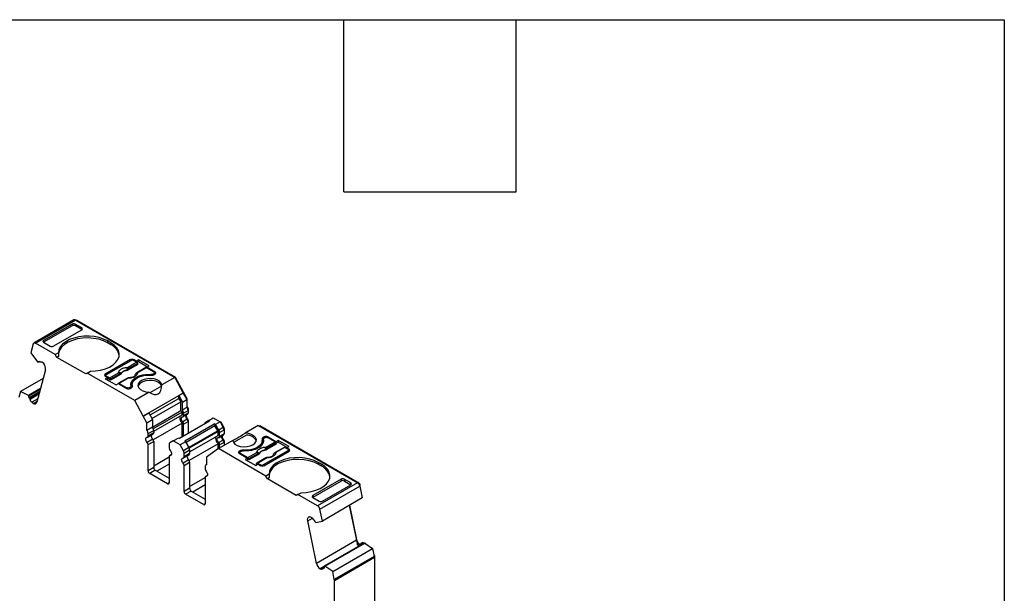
# Model space of a CAD drawing. Header units: millimetres. Extents: x 13 to 546, y 13 to 419.
# Tile 10 of 10: x 459 to 546, y 368 to 419. Entities that reach past the tile are written whole.
import ezdxf

# ---------------------------------------------------------------- set-up
doc = ezdxf.new("R2010")
doc.units = ezdxf.units.MM
doc.header["$LTSCALE"] = 2
doc.linetypes.add('SLD-Solid', pattern=[0])
doc.layers.add('TEXT', color=140, linetype='SLD-Solid', lineweight=25)

msp = doc.modelspace()

# ---------------------------------------------------------------- linework, layer by layer
for p, q in [((463.788, 392.505), (460.252, 390.464)), ((460.402, 390.449), (463.938, 392.49)), ((463.638, 391.983), (461.116, 390.527)), ((463.626, 392.139), (461.117, 390.69)), ((463.626, 392.139), (463.638, 391.983)), ((464.481, 391.809), (463.909, 392.139)), ((463.909, 392.139), (463.922, 391.983)), ((464.493, 391.653), (463.922, 391.983)), ((463.938, 392.49), (472.719, 387.421)), ((464.008, 392.449), (464.044, 392.47)), ((472.794, 387.418), (464.044, 392.47)), ((461.972, 390.197), (464.481, 391.645)), ((464.494, 391.654), (464.481, 391.809)), ((460.197, 390.386), (459.984, 389.59)), ((462.148, 389.441), (460.402, 390.449)), ((461.117, 390.69), (461.106, 390.533)), ((461.116, 390.527), (461.688, 390.197)), ((467.062, 390.482), (466.779, 390.646)), ((466.779, 390.646), (466.779, 390.482)), ((467.062, 390.319), (466.779, 390.482)), ((467.062, 390.482), (467.062, 390.319)), ((459.984, 389.59), (460.57, 388.795)), ((462.426, 389.602), (462.148, 389.441)), ((462.289, 389.196), (462.148, 389.441)), ((460.611, 388.758), (460.57, 388.795)), ((460.727, 388.825), (460.611, 388.758)), ((460.75, 388.804), (460.7, 388.849)), ((461.128, 388.639), (461.007, 388.746)), ((462.441, 389.284), (462.289, 389.196)), ((464.835, 387.727), (462.289, 389.196)), ((468.795, 388.992), (466.567, 387.707)), ((466.673, 387.666), (468.865, 388.931)), ((469.443, 388.557), (468.578, 388.057)), ((469.366, 388.764), (468.579, 388.31)), ((469.437, 388.649), (468.649, 388.195)), ((468.795, 388.992), (468.795, 388.89)), ((469.293, 388.868), (469.077, 388.992)), ((469.077, 388.992), (469.077, 388.931)), ((469.366, 388.764), (469.077, 388.931)), ((469.505, 388.99), (469.293, 388.868)), ((469.293, 388.807), (469.293, 388.868)), ((469.505, 388.827), (469.379, 388.754)), ((469.443, 388.557), (469.437, 388.649)), ((470.453, 388.443), (469.505, 388.99)), ((469.505, 388.99), (469.505, 388.827)), ((469.505, 388.827), (470.312, 388.361)), ((461.277, 388.105), (460.508, 385.237)), ((464.976, 387.809), (464.835, 387.727)), ((464.976, 387.809), (465.255, 387.969)), ((469.183, 385.38), (464.976, 387.809)), ((466.567, 387.543), (466.567, 387.707)), ((466.962, 387.377), (467.749, 387.831)), ((467.82, 387.716), (467.032, 387.261)), ((467.904, 387.668), (467.039, 387.169)), ((467.904, 387.668), (467.898, 387.731)), ((467.96, 387.729), (467.958, 387.744)), ((468.471, 388.04), (468.472, 388.025)), ((468.575, 388.122), (468.578, 388.057)), ((470.153, 388.286), (469.366, 387.832)), ((470.203, 388.281), (469.416, 387.827)), ((470.881, 387.89), (470.203, 388.281)), ((470.241, 388.32), (470.453, 388.443)), ((470.987, 387.89), (470.241, 388.32)), ((470.241, 388.32), (470.241, 388.259)), ((470.605, 387.674), (470.605, 387.618)), ((470.774, 387.707), (470.881, 387.768)), ((470.774, 387.619), (470.774, 387.707)), ((470.845, 387.645), (470.987, 387.727)), ((470.881, 387.768), (470.881, 387.666)), ((470.924, 387.691), (470.924, 387.829)), ((470.924, 387.763), (470.987, 387.727)), ((470.987, 387.727), (470.987, 387.89)), ((461.068, 387.327), (459.07, 386.174)), ((466.629, 387.579), (466.567, 387.543)), ((466.567, 387.543), (466.783, 387.419)), ((466.783, 387.419), (466.571, 387.296)), ((466.571, 387.296), (467.519, 386.749)), ((466.629, 387.604), (466.629, 387.507)), ((466.673, 387.543), (466.962, 387.377)), ((466.673, 387.482), (466.673, 387.543)), ((466.783, 387.255), (466.712, 387.215)), ((466.783, 387.419), (466.783, 387.255)), ((467.039, 387.169), (466.783, 387.317)), ((467.032, 387.261), (467.039, 387.169)), ((467.519, 386.749), (467.731, 386.871)), ((467.731, 386.871), (468.476, 386.441)), ((468.536, 387.353), (467.749, 386.898)), ((468.586, 387.348), (467.799, 386.894)), ((467.799, 386.894), (468.476, 386.502)), ((468.939, 386.757), (468.939, 386.594)), ((472.719, 387.421), (471.558, 386.75)), ((472.719, 387.421), (473.467, 386.035)), ((472.738, 387.386), (472.794, 387.418)), ((473.502, 386.105), (472.794, 387.418)), ((459.07, 386.174), (458.924, 385.627)), ((459.774, 385.824), (459.07, 386.174)), ((460.829, 386.433), (459.774, 385.824)), ((459.815, 385.788), (460.81, 386.362)), ((460.749, 386.134), (459.831, 385.605)), ((460.725, 386.048), (459.881, 385.56)), ((459.911, 385.506), (460.702, 385.962)), ((468.476, 386.502), (468.476, 386.441)), ((468.688, 386.502), (468.795, 386.564)), ((468.688, 386.415), (468.688, 386.502)), ((468.759, 386.441), (468.901, 386.523)), ((468.795, 386.564), (468.795, 386.462)), ((468.853, 386.495), (468.853, 386.645)), ((468.939, 386.594), (468.94, 386.555)), ((468.957, 386.586), (468.957, 386.622)), ((470.451, 386.111), (469.183, 385.38)), ((473.467, 386.035), (469.931, 383.994)), ((471.545, 386.652), (470.524, 386.063)), ((473.467, 386.034), (473.078, 385.81)), ((473.427, 386.062), (473.502, 386.105)), ((473.467, 386.034), (473.781, 385.452)), ((473.816, 385.522), (473.502, 386.105)), ((459.774, 385.824), (459.815, 385.788)), ((459.831, 385.605), (459.881, 385.56)), ((460.587, 385.53), (460.065, 385.228)), ((460.065, 385.228), (460.185, 385.121)), ((460.185, 385.121), (460.531, 385.32)), ((469.931, 383.994), (469.183, 385.38)), ((470.526, 384.093), (473.078, 385.566)), ((470.699, 383.773), (473.25, 385.246)), ((473.078, 385.566), (473.078, 385.81)), ((473.078, 385.81), (473.392, 385.227)), ((473.078, 385.566), (473.25, 385.246)), ((473.25, 384.477), (473.25, 385.246)), ((473.392, 385.227), (473.781, 385.452)), ((473.392, 384.542), (473.392, 385.227)), ((473.76, 385.49), (473.816, 385.522)), ((473.781, 385.452), (473.781, 384.767)), ((473.816, 384.813), (473.816, 385.522)), ((469.931, 383.993), (470.426, 384.279)), ((470.426, 384.279), (470.74, 383.697)), ((470.74, 383.028), (473.25, 384.477)), ((473.36, 384.345), (470.819, 382.878)), ((473.36, 384.118), (473.36, 384.345)), ((473.781, 384.767), (473.392, 384.542)), ((473.46, 383.945), (473.849, 384.169)), ((473.502, 384.264), (473.891, 384.488)), ((473.502, 384.036), (473.502, 384.264)), ((473.891, 384.261), (473.502, 384.036)), ((473.781, 384.793), (473.816, 384.813)), ((473.882, 384.565), (473.926, 384.59)), ((473.891, 384.488), (473.891, 384.261)), ((473.891, 384.342), (473.926, 384.363)), ((473.891, 384.308), (473.905, 384.317)), ((473.926, 384.363), (473.926, 384.59)), ((470.245, 383.411), (469.931, 383.993)), ((470.245, 383.411), (470.74, 383.697)), ((470.245, 382.726), (470.245, 383.411)), ((470.74, 383.697), (470.74, 383.011)), ((473.36, 383.369), (470.809, 381.896)), ((470.85, 382.669), (473.36, 384.118)), ((473.136, 382.036), (475.788, 383.567)), ((473.36, 382.166), (473.36, 383.369)), ((473.806, 383.711), (473.417, 383.486)), ((473.502, 383.288), (473.891, 383.512)), ((473.502, 382.247), (473.502, 383.288)), ((476.26, 383.295), (473.608, 381.764)), ((473.884, 383.714), (473.829, 383.682)), ((473.878, 383.587), (473.926, 383.614)), ((473.891, 383.512), (473.891, 382.472)), ((473.926, 382.492), (473.926, 383.614)), ((475.717, 383.608), (475.426, 383.44)), ((475.717, 383.608), (476.106, 383.832)), ((475.788, 383.567), (475.717, 383.608)), ((476.106, 383.832), (476.719, 383.478)), ((476.206, 383.775), (476.241, 383.795)), ((476.26, 383.131), (476.26, 383.295)), ((476.33, 383.254), (476.26, 383.295)), ((476.719, 383.478), (476.33, 383.254)), ((476.622, 382.749), (476.33, 383.254)), ((476.719, 383.478), (477.011, 382.974)), ((476.74, 383.443), (476.796, 383.475)), ((477.067, 383.006), (476.796, 383.475)), ((470.74, 383.011), (470.245, 382.726)), ((470.314, 382.128), (470.809, 382.414)), ((470.355, 382.447), (470.85, 382.733)), ((470.85, 382.505), (470.355, 382.22)), ((470.355, 382.22), (470.355, 382.447)), ((470.85, 382.733), (470.85, 382.505)), ((476.26, 383.131), (473.714, 381.662)), ((476.272, 383.124), (473.72, 381.651)), ((476.522, 382.691), (473.97, 381.218)), ((476.542, 382.622), (474.001, 381.155)), ((476.272, 383.124), (476.26, 383.131)), ((476.522, 382.691), (476.272, 383.124)), ((476.542, 382.281), (476.542, 382.622)), ((477.011, 382.974), (476.622, 382.749)), ((476.684, 382.54), (477.073, 382.765)), ((476.684, 382.199), (476.684, 382.54)), ((477.073, 382.424), (476.684, 382.199)), ((477.011, 382.974), (477.067, 383.006)), ((477.064, 382.841), (477.108, 382.867)), ((477.073, 382.765), (477.073, 382.424)), ((477.073, 382.505), (477.108, 382.526)), ((477.073, 382.472), (477.087, 382.48)), ((477.108, 382.526), (477.108, 382.867)), ((480.106, 383.156), (478.945, 382.486)), ((480.106, 383.156), (488.888, 378.087)), ((480.208, 383.097), (480.244, 383.118)), ((488.994, 378.066), (480.244, 383.118)), ((470.765, 381.956), (470.27, 381.67)), ((470.355, 381.471), (470.85, 381.757)), ((470.85, 381.757), (470.85, 379.437)), ((472.57, 381.791), (472.279, 381.623)), ((472.57, 381.791), (473.065, 382.077)), ((473.184, 381.437), (472.57, 381.791)), ((473.065, 382.077), (473.136, 382.036)), ((473.679, 381.723), (473.184, 381.437)), ((473.608, 381.764), (473.679, 381.723)), ((473.679, 381.723), (473.97, 381.218)), ((476.542, 381.532), (473.991, 380.059)), ((474.032, 380.832), (476.542, 382.281)), ((476.542, 381.095), (476.542, 381.532)), ((477.838, 381.847), (476.571, 381.115)), ((476.988, 381.874), (476.599, 381.649)), ((476.642, 382.108), (477.031, 382.332)), ((476.684, 381.451), (477.073, 381.675)), ((477.066, 381.877), (477.011, 381.845)), ((477.06, 381.75), (477.108, 381.777)), ((477.073, 381.675), (477.073, 381.405)), ((477.108, 381.695), (477.108, 381.777)), ((479.058, 382.315), (477.913, 381.654)), ((480.457, 381.676), (480.457, 381.84)), ((480.637, 382.156), (480.495, 382.074)), ((480.495, 382.074), (480.495, 381.911)), ((480.544, 381.94), (480.495, 381.911)), ((480.543, 381.952), (480.543, 381.789)), ((480.545, 381.772), (480.545, 381.936)), ((480.707, 382.095), (480.601, 382.034)), ((480.637, 382.156), (480.637, 382.054)), ((480.81, 381.249), (481.597, 381.704)), ((481.667, 381.589), (480.88, 381.134)), ((481.665, 381.726), (480.919, 382.156)), ((480.919, 382.156), (480.919, 382.095)), ((481.597, 381.704), (480.919, 382.095)), ((481.877, 381.848), (481.665, 381.726)), ((481.665, 381.563), (481.665, 381.726)), ((481.674, 381.496), (481.667, 381.589)), ((481.877, 381.685), (481.669, 381.565)), ((482.825, 381.301), (481.877, 381.848)), ((481.877, 381.848), (481.877, 381.685)), ((481.877, 381.685), (482.684, 381.219)), ((470.355, 379.151), (470.355, 381.471)), ((472.217, 381.486), (472.217, 381.145)), ((473.475, 380.933), (473.184, 381.437)), ((473.97, 381.218), (473.475, 380.933)), ((473.537, 380.724), (474.032, 381.009)), ((473.537, 380.383), (473.537, 380.724)), ((474.032, 380.668), (473.537, 380.383)), ((474.032, 381.009), (474.032, 380.668)), ((476.571, 381.115), (475.509, 380.372)), ((480.778, 378.686), (476.571, 381.115)), ((476.684, 381.181), (476.684, 381.451)), ((478.551, 380.952), (478.409, 380.87)), ((478.409, 380.87), (478.409, 380.707)), ((478.471, 380.743), (478.409, 380.707)), ((478.409, 380.707), (479.154, 380.277)), ((478.471, 380.768), (478.471, 380.671)), ((478.621, 380.891), (478.515, 380.829)), ((478.515, 380.707), (479.193, 380.316)), ((478.515, 380.646), (478.515, 380.707)), ((478.551, 380.952), (478.551, 380.85)), ((478.723, 380.984), (478.723, 380.921)), ((479.193, 380.316), (479.98, 380.77)), ((480.05, 380.655), (479.263, 380.201)), ((480.135, 380.607), (480.129, 380.671)), ((480.191, 380.669), (480.189, 380.683)), ((482.723, 380.932), (480.53, 379.666)), ((480.601, 379.605), (482.829, 380.891)), ((480.702, 380.98), (480.703, 380.964)), ((480.809, 380.996), (480.806, 381.061)), ((481.674, 381.496), (480.809, 380.996)), ((482.384, 381.226), (481.597, 380.771)), ((482.434, 381.221), (481.647, 380.766)), ((482.723, 381.054), (482.434, 381.221)), ((482.613, 381.178), (482.825, 381.301)), ((482.829, 381.054), (482.613, 381.178)), ((482.613, 381.178), (482.613, 381.117)), ((482.723, 380.829), (482.723, 380.932)), ((482.766, 380.855), (482.766, 380.993)), ((482.829, 380.891), (482.766, 380.927)), ((482.829, 380.891), (482.829, 381.054)), ((470.85, 379.6), (472.217, 380.389)), ((472.217, 380.397), (472.217, 378.076)), ((472.42, 380.581), (472.258, 380.488)), ((472.302, 380.497), (472.411, 380.56)), ((473.947, 380.119), (473.452, 379.833)), ((473.496, 380.291), (473.991, 380.577)), ((473.537, 379.634), (474.032, 379.92)), ((474.032, 379.92), (474.032, 377.6)), ((475.509, 380.372), (475.509, 379.687)), ((479.154, 380.277), (478.942, 380.154)), ((478.942, 380.154), (479.891, 379.607)), ((479.154, 380.113), (479.084, 380.073)), ((479.154, 380.277), (479.154, 380.113)), ((479.27, 380.108), (479.154, 380.175)), ((479.263, 380.201), (479.27, 380.108)), ((480.135, 380.607), (479.27, 380.108)), ((479.952, 379.714), (479.959, 379.799)), ((480.767, 380.292), (479.98, 379.838)), ((480.03, 379.833), (480.817, 380.287)), ((480.03, 379.833), (480.318, 379.666)), ((485.692, 379.727), (485.41, 379.891)), ((485.41, 379.891), (485.41, 379.727)), ((470.85, 379.437), (470.355, 379.151)), ((470.992, 379.192), (470.497, 378.906)), ((472.075, 377.994), (470.497, 378.906)), ((470.992, 379.192), (472.217, 378.484)), ((472.217, 379.736), (471.133, 379.11)), ((473.537, 377.314), (473.537, 379.634)), ((475.399, 379.536), (475.399, 379.308)), ((475.509, 379.701), (475.461, 379.673)), ((479.891, 379.607), (480.103, 379.729)), ((480.014, 379.678), (479.952, 379.714)), ((480.103, 379.729), (480.318, 379.605)), ((480.318, 379.666), (480.318, 379.605)), ((480.53, 379.58), (480.53, 379.666)), ((485.692, 379.564), (485.41, 379.727)), ((485.692, 379.727), (485.692, 379.564)), ((472.217, 378.076), (472.075, 377.994)), ((474.032, 377.763), (475.399, 378.552)), ((475.399, 378.56), (475.399, 376.239)), ((475.601, 378.744), (475.44, 378.651)), ((475.484, 378.66), (475.593, 378.724)), ((481.056, 378.847), (480.778, 378.686)), ((480.919, 378.441), (480.778, 378.686)), ((481.071, 378.529), (480.919, 378.441)), ((483.465, 376.972), (480.919, 378.441)), ((487.424, 378.4), (484.915, 376.952)), ((487.437, 378.244), (484.915, 376.788)), ((488.888, 378.087), (485.352, 376.046)), ((487.424, 378.4), (487.437, 378.244)), ((488.279, 378.071), (487.708, 378.401)), ((487.708, 378.401), (487.72, 378.245)), ((487.72, 378.245), (488.291, 377.915)), ((488.292, 377.915), (488.279, 378.071)), ((488.949, 378.041), (488.994, 378.066)), ((474.032, 377.6), (473.537, 377.314)), ((474.174, 377.355), (473.679, 377.069)), ((474.174, 377.355), (475.399, 376.647)), ((475.399, 377.899), (474.315, 377.273)), ((483.606, 377.054), (483.885, 377.214)), ((485.557, 375.746), (489.093, 377.787)), ((485.77, 376.459), (488.279, 377.907)), ((489.079, 377.837), (489.13, 377.867)), ((489.093, 377.787), (489.306, 376.745)), ((475.257, 376.158), (473.679, 377.069)), ((483.606, 377.054), (483.465, 376.972)), ((485.352, 376.046), (483.606, 377.054)), ((484.904, 376.795), (484.915, 376.952)), ((484.915, 376.788), (485.486, 376.458)), ((489.306, 376.745), (485.77, 374.704)), ((489.282, 376.86), (489.33, 376.888)), ((475.399, 376.239), (475.257, 376.158)), ((485.77, 374.704), (485.557, 375.746)), ((488.151, 376.078), (488.782, 372.997)), ((488.819, 373.077), (488.199, 376.106)), ((484.478, 374.711), (484.886, 374.947)), ((485.246, 370.956), (484.478, 374.711)), ((484.747, 375.041), (484.626, 375.074)), ((485.054, 374.79), (485.004, 374.803)), ((485.184, 374.586), (485.143, 374.597)), ((485.184, 374.586), (485.77, 374.704)), ((488.782, 372.997), (485.246, 370.956)), ((488.771, 373.049), (488.819, 373.077)), ((489.404, 372.707), (485.939, 370.707)), ((485.98, 370.696), (489.516, 372.737)), ((486.684, 370.233), (490.219, 372.274)), ((488.888, 372.735), (488.818, 372.695)), ((488.818, 372.695), (489.118, 372.614)), ((488.888, 372.735), (489.172, 372.66)), ((488.978, 372.717), (488.972, 372.713)), ((489.118, 372.614), (489.168, 372.643)), ((489.29, 372.768), (489.219, 372.727)), ((489.372, 372.775), (489.301, 372.735)), ((489.301, 372.735), (489.404, 372.707)), ((489.474, 372.748), (489.372, 372.775)), ((489.516, 372.737), (489.474, 372.748)), ((489.599, 372.72), (489.496, 372.747)), ((489.516, 372.737), (490.219, 372.274)), ((489.589, 372.689), (489.628, 372.712)), ((489.628, 372.712), (489.599, 372.72)), ((490.219, 372.274), (490.366, 371.557)), ((490.222, 372.262), (490.27, 372.29)), ((490.366, 371.557), (486.831, 369.516)), ((486.838, 369.449), (490.373, 371.49)), ((490.356, 371.609), (490.404, 371.637)), ((490.364, 371.566), (490.409, 371.592)), ((490.373, 371.49), (490.373, 365.14)), ((490.409, 365.242), (490.409, 371.592)), ((485.939, 370.681), (485.569, 370.468)), ((485.569, 370.468), (485.69, 370.435)), ((485.69, 370.435), (485.837, 370.52)), ((485.935, 370.601), (485.854, 370.554)), ((485.873, 370.556), (485.933, 370.59)), ((485.873, 370.556), (485.923, 370.542)), ((485.939, 370.707), (485.98, 370.696)), ((486.684, 370.233), (485.98, 370.696)), ((486.831, 369.516), (486.684, 370.233)), ((486.838, 363.099), (486.838, 369.449))]:
    msp.add_line(p, q)
at = {"flags": 128}
for points in [[(460.197, 390.386), (460.209, 390.417), (460.226, 390.442), (460.247, 390.461), (460.273, 390.473), (460.302, 390.478), (460.334, 390.476), (460.368, 390.466), (460.402, 390.449)], [(466.779, 390.646), (466.424, 390.816), (466.022, 390.947), (465.585, 391.034), (465.129, 391.074), (464.667, 391.066), (464.216, 391.01), (463.789, 390.908), (463.401, 390.763), (463.065, 390.58), (462.792, 390.365), (462.591, 390.125), (462.467, 389.868), (462.426, 389.602)], [(466.779, 390.482), (466.407, 390.66), (465.984, 390.794), (465.525, 390.879), (465.046, 390.913), (464.565, 390.894), (464.098, 390.823), (463.663, 390.703), (463.275, 390.538), (462.947, 390.333), (462.693, 390.097), (462.52, 389.837), (462.435, 389.562), (462.428, 389.496)], [(465.255, 387.969), (465.715, 387.993), (466.16, 388.064), (466.575, 388.181), (466.948, 388.338), (467.265, 388.532), (467.516, 388.756), (467.693, 389.002), (467.79, 389.263), (467.804, 389.529), (467.735, 389.793), (467.585, 390.045), (467.358, 390.277), (467.062, 390.482)], [(468.957, 386.622), (468.943, 386.826), (469.012, 387.025), (469.16, 387.21), (469.378, 387.37), (469.655, 387.496), (469.975, 387.581), (470.32, 387.621), (470.672, 387.613)], [(471.558, 386.75), (471.498, 386.921), (471.357, 387.074), (471.147, 387.198), (470.884, 387.283), (470.59, 387.321), (470.29, 387.309), (470.008, 387.249), (469.767, 387.145), (469.587, 387.006), (469.482, 386.843), (469.462, 386.67), (469.528, 386.5), (469.675, 386.349), (469.89, 386.227), (470.156, 386.146), (470.451, 386.111)], [(471.545, 386.652), (471.452, 386.82), (471.279, 386.966), (471.04, 387.076), (470.756, 387.142), (470.452, 387.159), (470.152, 387.123), (469.883, 387.04), (469.667, 386.915), (469.522, 386.759), (469.469, 386.635)], [(473.417, 383.486), (473.365, 383.554), (473.324, 383.63), (473.299, 383.709), (473.29, 383.784), (473.299, 383.849), (473.324, 383.899), (473.365, 383.928), (473.417, 383.935)], [(477.838, 381.847), (477.898, 381.677), (478.039, 381.523), (478.249, 381.399), (478.512, 381.314), (478.805, 381.276), (479.106, 381.288), (479.388, 381.348), (479.629, 381.452), (479.809, 381.591), (479.913, 381.754), (479.933, 381.927), (479.867, 382.097), (479.721, 382.249), (479.506, 382.37), (479.24, 382.451), (478.945, 382.486)], [(470.27, 381.67), (470.218, 381.737), (470.178, 381.814), (470.152, 381.893), (470.143, 381.968), (470.152, 382.033), (470.178, 382.082), (470.218, 382.112), (470.27, 382.119)], [(476.599, 381.649), (476.547, 381.717), (476.506, 381.793), (476.481, 381.872), (476.472, 381.947), (476.481, 382.012), (476.506, 382.062), (476.547, 382.091), (476.599, 382.099)], [(480.439, 381.975), (480.452, 381.771), (480.384, 381.572), (480.236, 381.387), (480.018, 381.227), (479.741, 381.102), (479.421, 381.016), (479.075, 380.977), (478.723, 380.984)], [(472.302, 380.946), (472.354, 380.879), (472.394, 380.802), (472.42, 380.723), (472.429, 380.648), (472.42, 380.583), (472.394, 380.534), (472.354, 380.505), (472.302, 380.497)], [(473.452, 379.833), (473.4, 379.9), (473.36, 379.977), (473.334, 380.056), (473.325, 380.131), (473.334, 380.196), (473.36, 380.245), (473.4, 380.275), (473.452, 380.282)], [(485.41, 379.891), (485.055, 380.061), (484.652, 380.192), (484.216, 380.279), (483.759, 380.319), (483.297, 380.311), (482.846, 380.255), (482.419, 380.153), (482.032, 380.008), (481.696, 379.825), (481.422, 379.61), (481.221, 379.37), (481.097, 379.113), (481.056, 378.847)], [(485.41, 379.727), (485.038, 379.905), (484.614, 380.039), (484.155, 380.124), (483.676, 380.158), (483.195, 380.139), (482.728, 380.068), (482.293, 379.948), (481.905, 379.783), (481.578, 379.578), (481.323, 379.342), (481.15, 379.082), (481.065, 378.807), (481.058, 378.741)], [(475.484, 379.109), (475.536, 379.042), (475.576, 378.965), (475.602, 378.886), (475.611, 378.811), (475.602, 378.746), (475.576, 378.697), (475.536, 378.668), (475.484, 378.66)], [(483.885, 377.214), (484.345, 377.238), (484.79, 377.309), (485.206, 377.426), (485.578, 377.583), (485.895, 377.777), (486.146, 378.001), (486.323, 378.247), (486.42, 378.508), (486.435, 378.775), (486.365, 379.038), (486.215, 379.29), (485.988, 379.522), (485.692, 379.727)], [(484.478, 374.711), (484.467, 374.78), (484.466, 374.845), (484.473, 374.904), (484.489, 374.957), (484.513, 375.001), (484.544, 375.036), (484.582, 375.06), (484.626, 375.074)]]:
    msp.add_lwpolyline(points, dxfattribs=at)
for centre, radius, start, end in [((463.85, 392.366), 0.152, 54.67239, 114.01711), ((463.984, 392.387), 0.102, 54.34676, 109.60724), ((466.503, 389.119), 1.324, 10.48607, 65.02956), ((460.608, 388.206), 0.676, 351.38161, 39.7694), ((468.936, 388.719), 0.307, 62.6096, 117.39042), ((466.598, 387.625), 0.0873, 110.78347, 249.21698), ((467.665, 387.7), 0.155, 5.68902, 57.19916), ((467.79, 387.778), 0.118, 336.66805, 18.17486), ((468.46, 387.468), 0.573, 88.84481, 151.14981), ((468.253, 387.74), 0.5, 49.88216, 58.74263), ((468.495, 388.179), 0.155, 5.68902, 57.19916), ((469.259, 387.728), 0.00686, 52.52034, 103.5057), ((469.386, 387.787), 0.0497, 54.01604, 114.69587), ((470.706, 387.912), 0.301, 263.66944, 297.5974), ((470.956, 387.809), 0.0873, 290.78336, 69.21621), ((468.557, 387.308), 0.0498, 54.01822, 114.67137), ((468.618, 386.714), 0.307, 242.60974, 297.39022), ((468.866, 386.608), 0.0919, 292.11456, 9.09384), ((460.309, 385.286), 0.205, 233.14551, 346.27553), ((473.04, 384.242), 0.462, 2.68149, 40.48111), ((473.429, 384.467), 0.462, 2.68154, 40.48108), ((473.792, 384.25), 0.0995, 305.30556, 6.00658), ((473.418, 384.021), 0.0853, 269.39196, 10.3655), ((473.191, 383.272), 0.311, 2.82626, 43.43119), ((474.075, 383.999), 0.395, 168.79207, 226.95593), ((473.58, 383.497), 0.311, 2.82625, 43.43119), ((469.894, 382.426), 0.462, 2.68162, 40.48103), ((470.389, 382.711), 0.462, 2.68162, 40.48103), ((470.751, 382.495), 0.0995, 305.3056, 6.00672), ((476.251, 382.525), 0.433, 1.95652, 31.1437), ((476.64, 382.75), 0.433, 1.95651, 31.1437), ((476.974, 382.413), 0.0995, 305.30578, 6.00642), ((470.271, 382.204), 0.0853, 269.39192, 10.36561), ((470.044, 381.456), 0.311, 2.82606, 43.43146), ((471.035, 382.244), 0.395, 168.79206, 226.95591), ((470.539, 381.742), 0.311, 2.82618, 43.43123), ((472.367, 381.501), 0.151, 125.69806, 185.62032), ((476.6, 382.184), 0.0853, 269.39192, 10.36546), ((476.373, 381.435), 0.311, 2.82618, 43.43122), ((477.257, 382.162), 0.395, 168.79207, 226.95594), ((476.762, 381.66), 0.311, 2.82618, 43.43122), ((479.105, 381.406), 0.911, 25.577, 92.97986), ((479.878, 381.689), 0.579, 319.42685, 358.75893), ((480.53, 381.989), 0.0919, 112.11453, 189.09412), ((480.564, 381.787), 0.142, 119.04463, 139.60298), ((480.778, 381.883), 0.307, 62.6097, 117.39027), ((472.528, 381.16), 0.311, 182.82626, 223.43114), ((473.105, 380.709), 0.433, 1.95645, 31.14375), ((473.6, 380.995), 0.433, 1.95645, 31.14372), ((473.933, 380.658), 0.0995, 305.30539, 6.00676), ((478.44, 380.789), 0.0873, 110.78342, 249.21655), ((478.69, 380.685), 0.301, 83.66938, 117.59752), ((479.896, 380.64), 0.155, 5.689, 57.19914), ((480.021, 380.717), 0.118, 336.66803, 18.17484), ((480.691, 380.407), 0.573, 88.8448, 151.14983), ((480.483, 380.679), 0.5, 49.88215, 58.74261), ((480.726, 381.119), 0.155, 5.689, 57.19914), ((481.49, 380.668), 0.00686, 52.52028, 103.5056), ((481.617, 380.726), 0.0497, 54.01601, 114.69586), ((482.798, 380.972), 0.0873, 290.78343, 69.21664), ((472.301, 380.412), 0.0853, 89.39186, 190.3654), ((473.453, 380.367), 0.0853, 269.39189, 10.36551), ((473.226, 379.619), 0.311, 2.82618, 43.43123), ((474.217, 380.407), 0.395, 168.79206, 226.95593), ((473.721, 379.905), 0.311, 2.82618, 43.43123), ((480.788, 380.247), 0.0498, 54.01818, 114.67136), ((470.662, 379.165), 0.307, 182.60549, 237.39436), ((471.157, 379.451), 0.307, 182.60542, 237.3944), ((475.528, 379.557), 0.131, 98.38579, 189.50163), ((475.71, 379.323), 0.311, 182.82615, 223.43128), ((480.46, 379.878), 0.307, 242.60967, 297.39033), ((485.133, 378.364), 1.324, 10.48601, 65.02956), ((472.131, 378.062), 0.0873, 230.79659, 9.21406), ((475.483, 378.575), 0.0853, 89.39187, 190.36542), ((488.632, 377.692), 0.47, 11.62767, 57.06612), ((473.844, 377.328), 0.307, 182.60552, 237.39445), ((474.339, 377.614), 0.307, 182.60544, 237.3945), ((475.313, 376.225), 0.0873, 230.79671, 9.21392), ((485.096, 375.651), 0.47, 11.62776, 57.06607), ((489.571, 373.167), 0.807, 192.16094, 212.31277), ((489.449, 373.077), 0.738, 211.22066, 233.79849), ((489.13, 372.651), 0.039, 251.70254, 354.83326), ((489.269, 372.639), 0.101, 71.70212, 174.83359), ((489.34, 372.674), 0.106, 72.25079, 117.96229), ((490.035, 371.488), 0.339, 0.34632, 11.86584), ((486.023, 371.119), 0.794, 191.81854, 235.11154), ((486.499, 369.447), 0.339, 0.34753, 11.86531)]:
    msp.add_arc(centre, radius, start, end)
for centre, major_axis, ratio, start_param, end_param in [((463.768, 392.057), (0.2, 0.001), 0.577279, 0.781586, 2.352383), ((463.78, 391.901), (0.2, 0.001), 0.577279, 0.781587, 2.352383), ((464.339, 391.727), (0.2, 0.001), 0.577279, 5.493975, 7.06477), ((461.258, 390.609), (0.2, 0.001), 0.577279, 2.352383, 3.923179), ((461.83, 390.279), (0.2, 0.001), 0.577279, 3.923179, 5.493975), ((464.976, 388.135), (-1.803, 3.123), 0.577335, 0.787087, 0.892479), ((470.509, 387.349), (-0.725, 1.386), 0.547657, 2.323184, 4.005348), ((470.509, 387.105), (-0.725, 1.386), 0.547657, 4.045175, 4.11376), ((478.886, 382.513), (1.05, 0.672), 0.043548, 3.181704, 4.740183), ((483.606, 377.38), (-1.803, 3.123), 0.577335, 0.787087, 0.89248), ((487.566, 378.319), (0.2, 0.001), 0.577279, 0.781586, 2.352382), ((487.578, 378.163), (0.2, 0.001), 0.577279, 0.781586, 2.352383), ((488.137, 377.989), (0.2, 0.001), 0.577279, 5.493975, 7.064772), ((485.056, 376.87), (0.2, 0.001), 0.577279, 2.352383, 3.923179), ((485.628, 376.54), (0.2, 0.001), 0.577279, 3.923179, 5.493975)]:
    msp.add_ellipse(centre, major_axis=major_axis, ratio=ratio, start_param=start_param, end_param=end_param)
for points, knots in [([(460.611, 388.758), (460.619, 388.772), (460.633, 388.798), (460.664, 388.829), (460.688, 388.842), (460.7, 388.849)], [0, 0, 0, 0, 0.334506, 0.665494, 1, 1, 1, 1]), ([(460.793, 388.795), (460.802, 388.8), (460.82, 388.811), (460.854, 388.817), (460.896, 388.812), (460.949, 388.792), (460.988, 388.761), (461.007, 388.746)], [0, 0, 0, 0, 0.1671016, 0.3319461, 0.5003862, 0.7494426, 1, 1, 1, 1]), ([(469.077, 388.931), (469.067, 388.936), (469.048, 388.946), (469.011, 388.955), (468.965, 388.958), (468.911, 388.953), (468.881, 388.938), (468.865, 388.931)], [0, 0, 0, 0, 0.168224, 0.331133, 0.500763, 0.749586, 1, 1, 1, 1]), ([(469.437, 388.649), (469.435, 388.67), (469.427, 388.694), (469.401, 388.736), (469.384, 388.754), (469.366, 388.764)], [0, 0, 0, 0, 0.5, 0.5, 1, 1, 1, 1]), ([(466.673, 387.543), (466.645, 387.559), (466.629, 387.582), (466.629, 387.627), (466.645, 387.65), (466.673, 387.666)], [0, 0, 0, 0, 0.5, 0.5, 1, 1, 1, 1]), ([(467.749, 387.831), (467.75, 387.846), (467.752, 387.876), (467.763, 387.921), (467.782, 387.965), (467.817, 388.024), (467.881, 388.095), (467.989, 388.171), (468.121, 388.234), (468.268, 388.277), (468.423, 388.305), (468.527, 388.308), (468.579, 388.31)], [0, 0, 0, 0, 0.06027, 0.120056, 0.179893, 0.240314, 0.370015, 0.500128, 0.629829, 0.759943, 0.879871, 1, 1, 1, 1]), ([(467.898, 387.731), (467.891, 387.733), (467.875, 387.736), (467.848, 387.73), (467.829, 387.721), (467.82, 387.716)], [0, 0, 0, 0, 0.317222, 0.645084, 1, 1, 1, 1]), ([(467.958, 387.744), (467.955, 387.742), (467.948, 387.74), (467.931, 387.736), (467.915, 387.733), (467.903, 387.732), (467.898, 387.731)], [0, 0, 0, 0, 0.332097, 0.61117, 0.833934, 1, 1, 1, 1]), ([(467.96, 387.729), (467.957, 387.722), (467.95, 387.707), (467.931, 387.686), (467.913, 387.674), (467.904, 387.668)], [0, 0, 0, 0, 0.335719, 0.664281, 1, 1, 1, 1]), ([(468.472, 388.025), (468.447, 388.022), (468.396, 388.016), (468.324, 388), (468.256, 387.98), (468.193, 387.954), (468.129, 387.922), (468.069, 387.882), (468.018, 387.834), (467.98, 387.783), (467.966, 387.747), (467.96, 387.729)], [0, 0, 0, 0, 0.101069, 0.200103, 0.298615, 0.398141, 0.500173, 0.626627, 0.756016, 0.877292, 1, 1, 1, 1]), ([(468.471, 388.04), (468.476, 388.052), (468.485, 388.075), (468.496, 388.11), (468.505, 388.14), (468.51, 388.159), (468.512, 388.167)], [0, 0, 0, 0, 0.306881, 0.575882, 0.806979, 1, 1, 1, 1]), ([(468.575, 388.122), (468.563, 388.11), (468.533, 388.08), (468.495, 388.055), (468.471, 388.04)], [0, 0, 0, 0, 0.389276, 1, 1, 1, 1]), ([(468.578, 388.057), (468.568, 388.052), (468.548, 388.042), (468.512, 388.031), (468.485, 388.027), (468.472, 388.025)], [0, 0, 0, 0, 0.335719, 0.664281, 1, 1, 1, 1]), ([(468.649, 388.195), (468.635, 388.186), (468.608, 388.168), (468.586, 388.137), (468.575, 388.122)], [0, 0, 0, 0, 0.521485, 1, 1, 1, 1]), ([(469.416, 387.827), (469.415, 387.812), (469.413, 387.782), (469.402, 387.737), (469.383, 387.693), (469.348, 387.634), (469.283, 387.563), (469.176, 387.487), (469.044, 387.424), (468.897, 387.381), (468.742, 387.353), (468.638, 387.35), (468.586, 387.348)], [0, 0, 0, 0, 0.06027, 0.120056, 0.179893, 0.240314, 0.370015, 0.500128, 0.629829, 0.759943, 0.879871, 1, 1, 1, 1]), ([(468.851, 386.662), (468.846, 386.685), (468.837, 386.731), (468.834, 386.8), (468.84, 386.868), (468.855, 386.937), (468.88, 387.004), (468.936, 387.115), (469.054, 387.263), (469.28, 387.426), (469.563, 387.557), (469.855, 387.635), (470.126, 387.674), (470.366, 387.688), (470.525, 387.678), (470.605, 387.674)], [0, 0, 0, 0, 0.042112, 0.083729, 0.125101, 0.166484, 0.208132, 0.250294, 0.375098, 0.50009, 0.624895, 0.749887, 0.833557, 0.916248, 1, 1, 1, 1]), ([(469.366, 387.832), (469.344, 387.818), (469.305, 387.793), (469.272, 387.753), (469.257, 387.735)], [0, 0, 0, 0, 0.553024, 1, 1, 1, 1]), ([(470.203, 388.281), (470.194, 388.285), (470.177, 388.293), (470.16, 388.292), (470.154, 388.286), (470.153, 388.286)], [0, 0, 0, 0, 0.472475, 0.94495, 1, 1, 1, 1]), ([(470.881, 387.89), (470.908, 387.874), (470.924, 387.852), (470.924, 387.806), (470.908, 387.784), (470.881, 387.768)], [0, 0, 0, 0, 0.5, 0.5, 1, 1, 1, 1]), ([(466.962, 387.377), (466.979, 387.366), (466.997, 387.349), (467.023, 387.306), (467.031, 387.282), (467.032, 387.261)], [0, 0, 0, 0, 0.5, 0.5, 1, 1, 1, 1]), ([(467.728, 386.86), (467.73, 386.879), (467.738, 386.893), (467.764, 386.906), (467.781, 386.904), (467.799, 386.894)], [0, 0, 0, 0, 0.5, 0.5, 1, 1, 1, 1]), ([(468.639, 387.386), (468.622, 387.384), (468.589, 387.38), (468.553, 387.362), (468.536, 387.353)], [0, 0, 0, 0, 0.512278, 1, 1, 1, 1]), ([(468.639, 387.385), (468.634, 387.385), (468.619, 387.382), (468.599, 387.362), (468.586, 387.348)], [0, 0, 0, 0, 0.317882, 1, 1, 1, 1]), ([(468.653, 387.382), (468.649, 387.384), (468.645, 387.387), (468.64, 387.385), (468.639, 387.385)], [0, 0, 0, 0, 0.826719, 1, 1, 1, 1]), ([(469.201, 387.6), (469.18, 387.571), (469.139, 387.512), (468.997, 387.442), (468.829, 387.396), (468.701, 387.391), (468.647, 387.389)], [0, 0, 0, 0, 0.261846, 0.528245, 0.802184, 1, 1, 1, 1]), ([(469.122, 387.135), (469.103, 387.122), (469.008, 387.056), (468.905, 386.915), (468.867, 386.785), (468.848, 386.723)], [0, 0, 0, 0, 0.11484, 0.578088, 1, 1, 1, 1]), ([(468.688, 386.502), (468.661, 386.486), (468.622, 386.477), (468.543, 386.477), (468.504, 386.486), (468.476, 386.502)], [0, 0, 0, 0, 0.5, 0.5, 1, 1, 1, 1]), ([(468.795, 386.564), (468.805, 386.57), (468.825, 386.584), (468.844, 386.608), (468.855, 386.635), (468.852, 386.653), (468.851, 386.662)], [0, 0, 0, 0, 0.2492334, 0.4999587, 0.7492415, 1, 1, 1, 1]), ([(459.831, 385.605), (459.826, 385.626), (459.817, 385.669), (459.812, 385.731), (459.814, 385.769), (459.815, 385.788)], [0, 0, 0, 0, 0.334506, 0.665494, 1, 1, 1, 1]), ([(460.065, 385.228), (460.052, 385.24), (460.027, 385.264), (459.993, 385.307), (459.959, 385.362), (459.927, 385.43), (459.917, 385.48), (459.911, 385.506)], [0, 0, 0, 0, 0.1671016, 0.3319461, 0.5003862, 0.7494426, 1, 1, 1, 1]), ([(473.36, 384.345), (473.36, 384.375), (473.345, 384.412), (473.301, 384.466), (473.272, 384.481), (473.25, 384.477)], [0, 0, 0, 0, 0.5, 0.5, 1, 1, 1, 1]), ([(473.926, 384.59), (473.926, 384.627), (473.915, 384.67), (473.875, 384.75), (473.847, 384.787), (473.816, 384.813)], [0, 0, 0, 0, 0.5, 0.5, 1, 1, 1, 1]), ([(473.185, 384.017), (473.177, 384.003), (473.153, 383.964), (473.144, 383.868), (473.158, 383.742), (473.202, 383.609), (473.27, 383.478), (473.33, 383.406), (473.36, 383.369)], [0, 0, 0, 0, 0.0936885, 0.2749508, 0.4562131, 0.6374754, 0.8187377, 1, 1, 1, 1]), ([(473.716, 384.092), (473.718, 384.065), (473.723, 384.006), (473.757, 383.905), (473.811, 383.801), (473.86, 383.743), (473.884, 383.714)], [0, 0, 0, 0, 0.213164, 0.475443, 0.737721, 1, 1, 1, 1]), ([(475.426, 383.44), (475.419, 383.435), (475.407, 383.427), (475.391, 383.409), (475.377, 383.384), (475.366, 383.349), (475.364, 383.318), (475.364, 383.302)], [0, 0, 0, 0, 0.166556, 0.332331, 0.500193, 0.749367, 1, 1, 1, 1]), ([(476.367, 382.18), (476.359, 382.166), (476.335, 382.127), (476.326, 382.031), (476.34, 381.905), (476.384, 381.772), (476.452, 381.641), (476.512, 381.569), (476.542, 381.532)], [0, 0, 0, 0, 0.093689, 0.274951, 0.456213, 0.637476, 0.818738, 1, 1, 1, 1]), ([(476.898, 382.255), (476.9, 382.229), (476.905, 382.169), (476.939, 382.068), (476.993, 381.964), (477.042, 381.906), (477.066, 381.877)], [0, 0, 0, 0, 0.2131638, 0.4754426, 0.7377213, 1, 1, 1, 1]), ([(480.545, 381.936), (480.549, 381.913), (480.559, 381.867), (480.562, 381.797), (480.556, 381.729), (480.541, 381.661), (480.516, 381.593), (480.46, 381.482), (480.342, 381.334), (480.116, 381.171), (479.833, 381.041), (479.541, 380.963), (479.269, 380.923), (479.03, 380.91), (478.871, 380.919), (478.791, 380.923)], [0, 0, 0, 0, 0.042112, 0.083729, 0.125101, 0.166484, 0.208132, 0.250294, 0.375098, 0.50009, 0.624895, 0.749887, 0.833557, 0.916248, 1, 1, 1, 1]), ([(480.601, 382.034), (480.591, 382.027), (480.571, 382.014), (480.551, 381.989), (480.541, 381.963), (480.543, 381.945), (480.545, 381.936)], [0, 0, 0, 0, 0.249233, 0.499959, 0.749241, 1, 1, 1, 1]), ([(480.707, 382.095), (480.735, 382.111), (480.774, 382.12), (480.853, 382.12), (480.892, 382.111), (480.919, 382.095)], [0, 0, 0, 0, 0.5, 0.5, 1, 1, 1, 1]), ([(481.667, 381.589), (481.666, 381.609), (481.658, 381.634), (481.632, 381.676), (481.615, 381.694), (481.597, 381.704)], [0, 0, 0, 0, 0.5, 0.5, 1, 1, 1, 1]), ([(478.515, 380.707), (478.487, 380.723), (478.471, 380.746), (478.471, 380.791), (478.487, 380.813), (478.515, 380.829)], [0, 0, 0, 0, 0.5, 0.5, 1, 1, 1, 1]), ([(479.98, 380.77), (479.981, 380.785), (479.982, 380.815), (479.994, 380.86), (480.012, 380.904), (480.048, 380.963), (480.112, 381.035), (480.22, 381.111), (480.352, 381.173), (480.499, 381.217), (480.654, 381.244), (480.758, 381.248), (480.81, 381.249)], [0, 0, 0, 0, 0.0602697, 0.1200562, 0.1798933, 0.2403137, 0.3700145, 0.5001284, 0.6298294, 0.7599435, 0.879871, 1, 1, 1, 1]), ([(480.129, 380.671), (480.121, 380.672), (480.106, 380.675), (480.079, 380.67), (480.06, 380.66), (480.05, 380.655)], [0, 0, 0, 0, 0.3172218, 0.6450837, 1, 1, 1, 1]), ([(480.189, 380.683), (480.185, 380.682), (480.179, 380.679), (480.162, 380.675), (480.146, 380.673), (480.134, 380.671), (480.129, 380.671)], [0, 0, 0, 0, 0.332097, 0.61117, 0.833934, 1, 1, 1, 1]), ([(480.191, 380.669), (480.187, 380.661), (480.181, 380.646), (480.162, 380.625), (480.144, 380.613), (480.135, 380.607)], [0, 0, 0, 0, 0.335719, 0.664281, 1, 1, 1, 1]), ([(480.703, 380.964), (480.677, 380.961), (480.627, 380.955), (480.555, 380.94), (480.487, 380.919), (480.424, 380.894), (480.36, 380.861), (480.3, 380.821), (480.249, 380.773), (480.211, 380.722), (480.197, 380.686), (480.191, 380.669)], [0, 0, 0, 0, 0.1010688, 0.2001027, 0.2986146, 0.398141, 0.5001727, 0.6266273, 0.7560165, 0.877292, 1, 1, 1, 1]), ([(480.702, 380.98), (480.707, 380.992), (480.716, 381.014), (480.727, 381.049), (480.736, 381.079), (480.741, 381.098), (480.743, 381.107)], [0, 0, 0, 0, 0.306881, 0.575882, 0.806979, 1, 1, 1, 1]), ([(480.806, 381.061), (480.794, 381.05), (480.764, 381.019), (480.726, 380.994), (480.702, 380.98)], [0, 0, 0, 0, 0.389276, 1, 1, 1, 1]), ([(480.809, 380.996), (480.799, 380.991), (480.779, 380.981), (480.742, 380.97), (480.716, 380.966), (480.703, 380.964)], [0, 0, 0, 0, 0.335719, 0.664281, 1, 1, 1, 1]), ([(480.743, 381.107), (480.747, 381.119), (480.755, 381.148), (480.771, 381.188), (480.789, 381.223), (480.803, 381.241), (480.81, 381.249)], [0, 0, 0, 0, 0.220475, 0.499075, 0.748119, 1, 1, 1, 1]), ([(480.88, 381.134), (480.866, 381.125), (480.839, 381.107), (480.816, 381.076), (480.806, 381.061)], [0, 0, 0, 0, 0.5214849, 1, 1, 1, 1]), ([(481.647, 380.766), (481.646, 380.751), (481.644, 380.721), (481.633, 380.677), (481.614, 380.633), (481.579, 380.574), (481.514, 380.502), (481.407, 380.426), (481.275, 380.364), (481.128, 380.32), (480.973, 380.292), (480.869, 380.289), (480.817, 380.287)], [0, 0, 0, 0, 0.06027, 0.120056, 0.179893, 0.240314, 0.370015, 0.500128, 0.629829, 0.759943, 0.879871, 1, 1, 1, 1]), ([(481.597, 380.771), (481.575, 380.757), (481.536, 380.732), (481.503, 380.692), (481.488, 380.674)], [0, 0, 0, 0, 0.553024, 1, 1, 1, 1]), ([(482.434, 381.221), (482.425, 381.224), (482.408, 381.232), (482.39, 381.231), (482.385, 381.226), (482.384, 381.225)], [0, 0, 0, 0, 0.472475, 0.944949, 1, 1, 1, 1]), ([(482.723, 381.054), (482.75, 381.038), (482.766, 381.015), (482.766, 380.97), (482.75, 380.948), (482.723, 380.932)], [0, 0, 0, 0, 0.5, 0.5, 1, 1, 1, 1]), ([(479.193, 380.316), (479.21, 380.306), (479.228, 380.288), (479.254, 380.246), (479.262, 380.222), (479.263, 380.201)], [0, 0, 0, 0, 0.5, 0.5, 1, 1, 1, 1]), ([(479.959, 379.799), (479.961, 379.818), (479.969, 379.833), (479.995, 379.845), (480.012, 379.843), (480.03, 379.833)], [0, 0, 0, 0, 0.5, 0.5, 1, 1, 1, 1]), ([(480.87, 380.325), (480.853, 380.323), (480.82, 380.319), (480.784, 380.301), (480.767, 380.292)], [0, 0, 0, 0, 0.512278, 1, 1, 1, 1]), ([(480.817, 380.287), (480.83, 380.301), (480.85, 380.322), (480.865, 380.324), (480.869, 380.324)], [0, 0, 0, 0, 0.682117, 1, 1, 1, 1]), ([(480.869, 380.324), (480.87, 380.325), (480.876, 380.326), (480.88, 380.323), (480.884, 380.321)], [0, 0, 0, 0, 0.17328, 1, 1, 1, 1]), ([(481.432, 380.539), (481.411, 380.51), (481.369, 380.452), (481.228, 380.382), (481.06, 380.335), (480.932, 380.33), (480.878, 380.328)], [0, 0, 0, 0, 0.261846, 0.528245, 0.802184, 1, 1, 1, 1]), ([(480.318, 379.666), (480.328, 379.661), (480.348, 379.651), (480.385, 379.643), (480.43, 379.639), (480.484, 379.644), (480.515, 379.659), (480.53, 379.666)], [0, 0, 0, 0, 0.168224, 0.331133, 0.500763, 0.749586, 1, 1, 1, 1]), ([(489.13, 377.867), (489.122, 377.906), (489.104, 377.947), (489.055, 378.019), (489.025, 378.049), (488.994, 378.066)], [0, 0, 0, 0, 0.5, 0.5, 1, 1, 1, 1]), ([(484.747, 375.041), (484.76, 375.037), (484.785, 375.029), (484.825, 375.004), (484.87, 374.968), (484.919, 374.915), (484.947, 374.866), (484.961, 374.842)], [0, 0, 0, 0, 0.167102, 0.331946, 0.500386, 0.749443, 1, 1, 1, 1]), ([(485.054, 374.79), (485.066, 374.769), (485.091, 374.728), (485.121, 374.662), (485.135, 374.619), (485.143, 374.597)], [0, 0, 0, 0, 0.334506, 0.665494, 1, 1, 1, 1]), ([(488.978, 372.717), (488.966, 372.735), (488.941, 372.772), (488.907, 372.831), (488.873, 372.902), (488.841, 372.985), (488.827, 373.046), (488.819, 373.077)], [0, 0, 0, 0, 0.166418, 0.332427, 0.500143, 0.749348, 1, 1, 1, 1]), ([(489.496, 372.747), (489.486, 372.749), (489.468, 372.753), (489.453, 372.746), (489.446, 372.742)], [0, 0, 0, 0, 0.531362, 1, 1, 1, 1]), ([(485.843, 370.536), (485.839, 370.523), (485.833, 370.497), (485.815, 370.467), (485.786, 370.442), (485.746, 370.426), (485.708, 370.432), (485.69, 370.435)], [0, 0, 0, 0, 0.167102, 0.331946, 0.500386, 0.749443, 1, 1, 1, 1]), ([(485.939, 370.707), (485.94, 370.687), (485.942, 370.646), (485.937, 370.591), (485.928, 370.558), (485.923, 370.542)], [0, 0, 0, 0, 0.334506, 0.665494, 1, 1, 1, 1])]:
    msp.add_open_spline(points, degree=3, knots=knots)
for points in [[(460.793, 388.795), (460.782, 388.787), (460.765, 388.791), (460.75, 388.804)], [(467.902, 387.815), (467.859, 387.844), (467.803, 387.846), (467.749, 387.831)], [(467.958, 387.744), (467.952, 387.769), (467.934, 387.794), (467.902, 387.815)], [(468.579, 388.31), (468.552, 388.279), (468.528, 388.23), (468.512, 388.167)], [(469.207, 387.616), (469.213, 387.658), (469.231, 387.7), (469.263, 387.734)], [(469.263, 387.734), (469.306, 387.781), (469.362, 387.812), (469.416, 387.827)], [(470.774, 387.707), (470.731, 387.681), (470.666, 387.669), (470.605, 387.674)], [(459.881, 385.56), (459.896, 385.547), (459.908, 385.525), (459.911, 385.506)], [(473.926, 383.614), (473.926, 383.646), (473.909, 383.687), (473.884, 383.714)], [(476.542, 382.622), (476.542, 382.643), (476.535, 382.669), (476.522, 382.691)], [(477.108, 382.867), (477.108, 382.909), (477.093, 382.961), (477.067, 383.006)], [(477.108, 381.777), (477.108, 381.809), (477.091, 381.85), (477.066, 381.877)], [(478.621, 380.891), (478.665, 380.916), (478.73, 380.928), (478.791, 380.923)], [(480.133, 380.754), (480.09, 380.783), (480.033, 380.786), (479.98, 380.77)], [(480.189, 380.683), (480.183, 380.708), (480.165, 380.733), (480.133, 380.754)], [(481.438, 380.555), (481.444, 380.598), (481.462, 380.639), (481.494, 380.673)], [(481.494, 380.673), (481.537, 380.72), (481.593, 380.751), (481.647, 380.766)], [(485.004, 374.803), (484.989, 374.807), (484.972, 374.823), (484.961, 374.842)], [(490.409, 371.592), (490.409, 371.606), (490.407, 371.621), (490.404, 371.637)], [(485.843, 370.536), (485.846, 370.552), (485.858, 370.56), (485.873, 370.556)]]:
    msp.add_open_spline(points, degree=3)
at = {"layer": 'TEXT'}
for p, q in [((12.7, 419.1), (546.1, 419.1)), ((487.68, 403.86), (487.68, 419.1)), ((502.92, 403.86), (502.92, 419.1)), ((546.1, 419.1), (546.1, 12.7)), ((487.68, 403.86), (502.92, 403.86))]:
    msp.add_line(p, q, dxfattribs=at)

doc.saveas('drawing.dxf')
